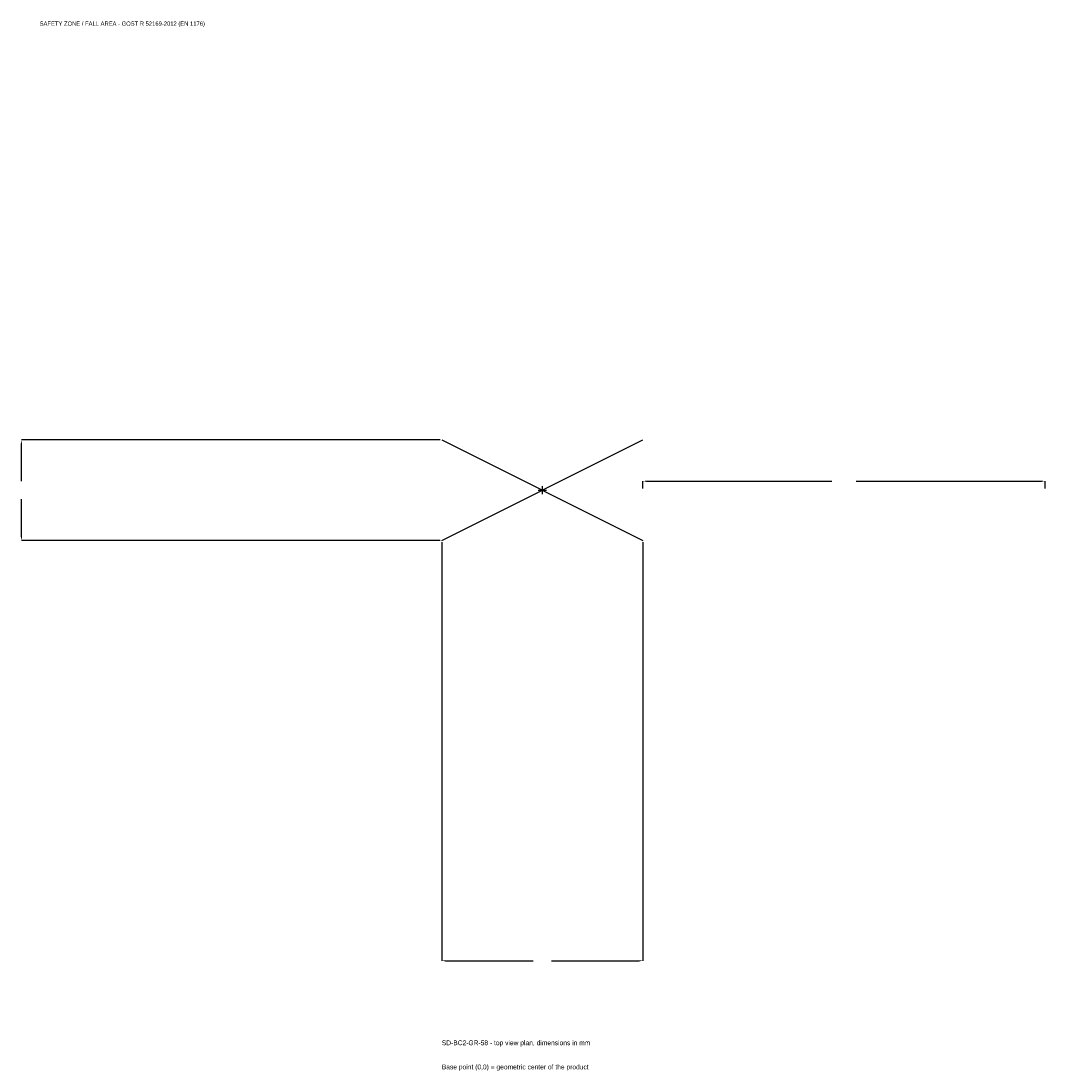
# Model space of a CAD drawing. Extents: x -1945 to 1875, y -2166 to 1750.
import ezdxf

# ---------------------------------------------------------------- set-up
doc = ezdxf.new("R2010")
doc.units = 0
for name, color, linetype in [('GP_MAF_zona_bezopasnosti', 1, 'Continuous'), ('ZSK_DANNYE', 3, 'Continuous'), ('ZSK_KONTUR', 7, 'Continuous'), ('ZSK_RAZMERY', 8, 'Continuous')]:
    doc.layers.add(name, color=color, linetype=linetype)
doc.dimstyles.new('ORION', dxfattribs={"dimtxt": 22.5, "dimasz": 13.5, "dimexe": 1.25, "dimexo": 6.75, "dimtad": 1, "dimcen": 2.5, "dimazin": 3, "dimtfac": 1, "dimtmove": 0, "dimatfit": 3})

# ---------------------------------------------------------------- blocks, each defined once
blk = doc.blocks.new('_CLOSEDFILLED')
at = {"color": 0, "linetype": 'BYBLOCK'}
blk.add_solid([(-1, 0.16), (0, 0), (-1, -0.16)], dxfattribs=at)
blk = doc.blocks.new('*D1')
for p, q in [((-375, -194.25), (-375, -1755)), ((375, -194.25), (375, -1755)), ((-361.5, -1755), (-33.75, -1755)), ((33.75, -1755), (361.5, -1755))]:
    blk.add_line(p, q)
at = {"layer": 'Defpoints'}
for p in [(-375, -187.5), (375, -187.5), (-375, -1755)]:
    blk.add_point(p, dxfattribs=at)
at = {"layer": 'ZSK_RAZMERY', "xscale": 13.5, "yscale": 13.5, "rotation": 180}
blk.add_blockref('_CLOSEDFILLED', (-375, -1755), dxfattribs=at)
at = {"layer": 'ZSK_RAZMERY', "xscale": 13.5, "yscale": 13.5}
blk.add_blockref('_CLOSEDFILLED', (375, -1755), dxfattribs=at)
blk = doc.blocks.new('*D2')
for p, q in [((-381.75, 187.5), (-1942.5, 187.5)), ((-1942.5, 33.75), (-1942.5, 174)), ((-1942.5, -174), (-1942.5, -33.75)), ((-381.75, -187.5), (-1942.5, -187.5))]:
    blk.add_line(p, q)
at = {"layer": 'Defpoints'}
for p in [(-375, 187.5), (-1942.5, -187.5), (-375, -187.5)]:
    blk.add_point(p, dxfattribs=at)
at = {"layer": 'ZSK_RAZMERY', "xscale": 13.5, "yscale": 13.5}
for p, rotation in [((-1942.5, 187.5), 90), ((-1942.5, -187.5), 270)]:
    blk.add_blockref('_CLOSEDFILLED', p, dxfattribs=dict(at, rotation=rotation))
blk = doc.blocks.new('*D3')
for p, q in [((375, 6.75), (375, 33.75)), ((388.5, 33.75), (1080, 33.75)), ((1170, 33.75), (1861.5, 33.75)), ((1875, 6.75), (1875, 33.75))]:
    blk.add_line(p, q)
at = {"layer": 'Defpoints'}
for p in [(375, 33.75), (375, 0), (1875, 0)]:
    blk.add_point(p, dxfattribs=at)
at = {"layer": 'ZSK_RAZMERY', "xscale": 13.5, "yscale": 13.5, "rotation": 180}
blk.add_blockref('_CLOSEDFILLED', (375, 33.75), dxfattribs=at)
at = {"layer": 'ZSK_RAZMERY', "xscale": 13.5, "yscale": 13.5}
blk.add_blockref('_CLOSEDFILLED', (1875, 33.75), dxfattribs=at)
blk = doc.blocks.new('B1')
at = {"layer": 'ZSK_KONTUR'}
for p, q in [((-375, -187.5), (375, 187.5)), ((-375, 187.5), (375, -187.5))]:
    blk.add_line(p, q, dxfattribs=at)
at = {"layer": 'ZSK_RAZMERY'}
for p, q in [((-15, 0), (15, 0)), ((0, -15), (0, 15))]:
    blk.add_line(p, q, dxfattribs=at)
at = {"layer": 'GP_MAF_zona_bezopasnosti', "color": 1}
blk.add_text('SAFETY ZONE / FALL AREA - GOST R 52169-2012 (EN 1176)', height=15.75, dxfattribs=at).set_placement((-1875, 1732.5))
at = {"layer": 'ZSK_RAZMERY'}
dim = blk.add_linear_dim(base=(-1942.5, -187.5), p1=(-375, -187.5), p2=(-375, 187.5), angle=90, dimstyle='ORION', dxfattribs=at)
dim.commit()
dim.dimension.update_dxf_attribs({"geometry": '*D2', "text_midpoint": (-1942.5, 0)})
for base, p1, p2, picture, middle in [((375, 33.75), (375, 0), (1875, 0), '*D3', (1125, 33.75)), ((-375, -1755), (-375, -187.5), (375, -187.5), '*D1', (0, -1755))]:
    dim = blk.add_linear_dim(base=base, p1=p1, p2=p2, dimstyle='ORION', dxfattribs=at)
    dim.commit()
    dim.dimension.update_dxf_attribs({"geometry": picture, "text_midpoint": middle})

msp = doc.modelspace()

# ---------------------------------------------------------------- block references
msp.add_blockref('B1', (0, 0))

# ---------------------------------------------------------------- texts
at = {"layer": 'ZSK_DANNYE', "color": 3}
msp.add_text('SD-BC2-GR-58 - top view plan, dimensions in mm', height=18, dxfattribs=at).set_placement((-375, -2070))
at = {"layer": 'ZSK_DANNYE', "color": 7}
msp.add_text('Base point (0,0) = geometric center of the product', height=18, dxfattribs=at).set_placement((-375, -2160))

doc.saveas('drawing.dxf')
